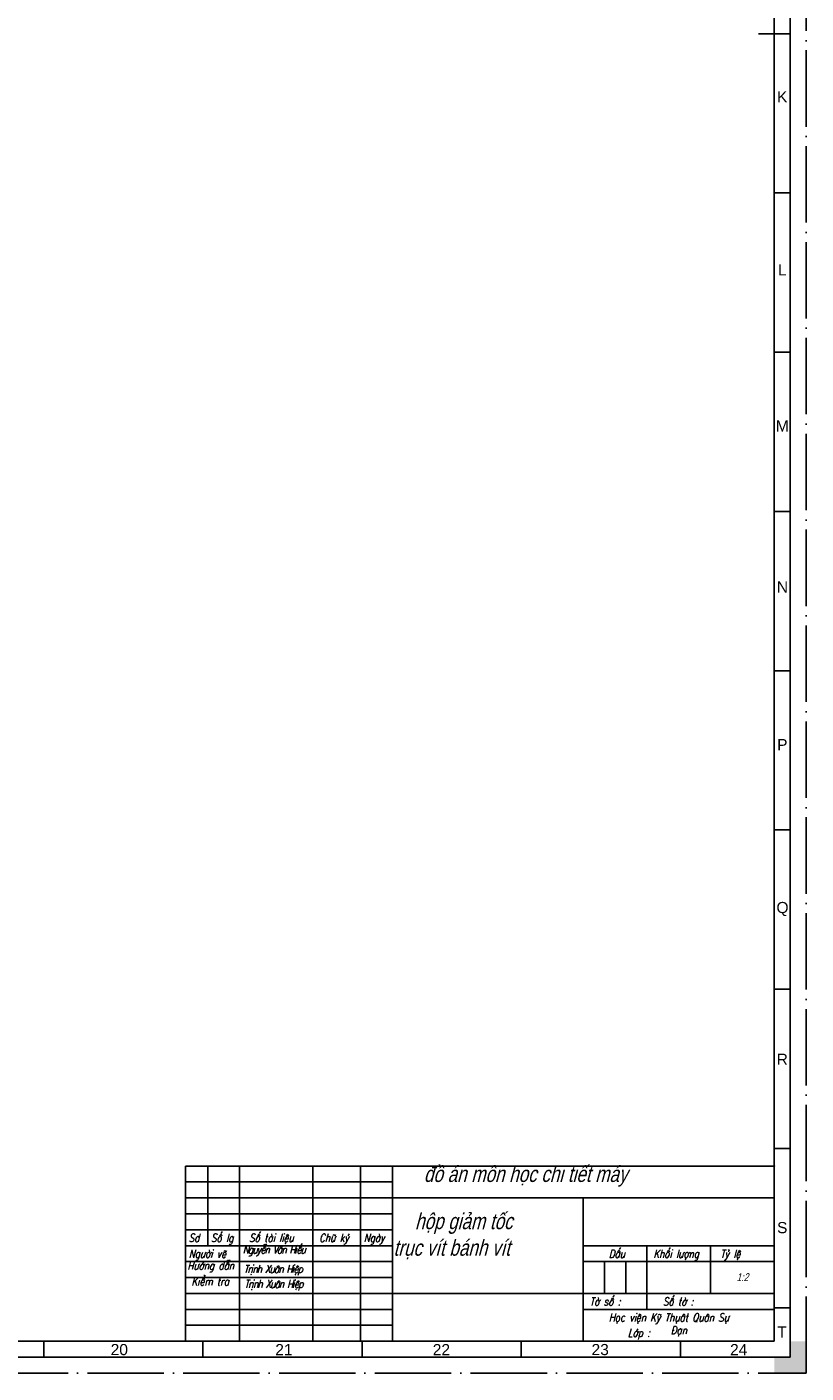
# Model space of a CAD drawing. Header units: millimetres. Extents: x -1 to 1188, y 0 to 841.
# Tile 28 of 32: x 943 to 1188, y 0 to 423. Entities that reach past the tile are written whole.
import ezdxf
from ezdxf.enums import TextEntityAlignment as Align

# ---------------------------------------------------------------- set-up
doc = ezdxf.new("R2010")
doc.units = ezdxf.units.MM
doc.linetypes.add('DuongTam', pattern=[30, 24, -3, 0, -3])
for name, color, linetype in [('ChiaMien', 6, 'Continuous'), ('DauXen', 8, 'DuongTam'), ('Lien_Dam', 7, 'Continuous'), ('Lien_Manh', 5, 'Continuous'), ('VietChu', 6, 'Continuous')]:
    doc.layers.add(name, color=color, linetype=linetype)
doc.styles.add('CKH', font='vnromadi.shx', dxfattribs={"width": 0.8, "oblique": 15, "height": 5})
doc.styles.add('CKT', font='Vnsimple.shx', dxfattribs={"width": 0.8, "oblique": 15, "height": 2.5})
doc.styles.add('Rush-Nga', font='rush.shx', dxfattribs={"width": 0.8, "oblique": 15, "height": 2.5})
doc.styles.add('VnArialH', font='VHARIAL.TTF', dxfattribs={"width": 0.8, "oblique": 15, "height": 5})

msp = doc.modelspace()

# ---------------------------------------------------------------- hatches: boundary and pattern name
at = {"layer": 'DauXen'}
msp.add_hatch(color=256, dxfattribs=at).paths.add_polyline_path([(1177.5, 0), (1187.5, 0), (1187.5, 10), (1182.5, 10), (1182.5, 5), (1177.5, 5)])

# ---------------------------------------------------------------- linework, layer by layer
msp.add_point((1177.5, 65))
at = {"layer": 'ChiaMien'}
for p, q in [((1177.5, 370.5), (1182.5, 370.5)), ((1177.5, 320.5), (1182.5, 320.5)), ((1177.5, 270.5), (1182.5, 270.5)), ((1177.5, 220.5), (1182.5, 220.5)), ((1177.5, 170.5), (1182.5, 170.5)), ((1177.5, 120.5), (1182.5, 120.5)), ((1177.5, 70.5), (1182.5, 70.5)), ((1177.5, 20.5), (1182.5, 20.5)), ((948, 10), (948, 5)), ((998, 10), (998, 5)), ((1048, 10), (1048, 5)), ((1098, 10), (1098, 5)), ((1098, 10), (1098, 5)), ((1148, 10), (1148, 5)), ((1148, 10), (1148, 5))]:
    msp.add_line(p, q, dxfattribs=at)
at = {"layer": 'DauXen'}
for p, q in [((1187.5, 0), (1187.5, 841)), ((1187.5, 0), (1187.5, 10)), ((-1.5, 0), (1187.5, 0)), ((1187.5, 0), (1177.5, 0))]:
    msp.add_line(p, q, dxfattribs=at)
at = {"layer": 'Lien_Dam'}
for p, q in [((1177.5, 10), (1177.5, 831)), ((1172.5, 420.5), (1182.5, 420.5)), ((1177.5, 65), (992.5, 65)), ((992.5, 65), (992.5, 10)), ((999.5, 40), (999.5, 65)), ((1009.5, 10), (1009.5, 65)), ((1032.5, 10), (1032.5, 65)), ((1047.5, 10), (1047.5, 65)), ((1057.5, 10), (1057.5, 65)), ((1057.5, 55), (1177.5, 55)), ((1117.5, 10), (1117.5, 55)), ((992.5, 45), (1057.5, 45)), ((992.5, 40), (1057.5, 40)), ((1117.5, 40), (1177.5, 40)), ((1137.5, 20), (1137.5, 40)), ((1157.5, 25), (1157.5, 40)), ((1117.5, 35), (1177.5, 35)), ((1057.5, 25), (1177.5, 25)), ((1117.5, 20), (1177.5, 20)), ((18.5, 10), (1177.5, 10))]:
    msp.add_line(p, q, dxfattribs=at)
at = {"layer": 'Lien_Manh'}
for p, q in [((1182.5, 5), (1182.5, 836)), ((992.5, 60), (1057.5, 60)), ((992.5, 55), (1057.5, 55)), ((992.5, 50), (1057.5, 50)), ((992.5, 35), (1057.5, 35)), ((1124.17, 25), (1124.17, 35)), ((1130.833, 25), (1130.833, 35)), ((992.5, 30), (1057.5, 30)), ((992.5, 25), (1057.5, 25)), ((992.5, 20), (1057.5, 20)), ((992.5, 15), (1057.5, 15)), ((13.5, 5), (1182.5, 5))]:
    msp.add_line(p, q, dxfattribs=at)

# ---------------------------------------------------------------- texts
at = {"layer": 'ChiaMien', "style": 'VnArialH'}
for s, p in [('k', (1180.00402, 400.68995)), ('l', (1180.02945, 346.36352)), ('m', (1180.02946, 297.3277)), ('n', (1180.08033, 246.77686)), ('p', (1180.02945, 197.30647)), ('q', (1180.08033, 145.70685)), ('r', (1180.01674, 98.52637)), ('s', (1180.00402, 45.66823)), ('t', (1179.95315, 12.87893)), ('20', (971.70959, 7.38211)), ('21', (1023.43447, 7.38211)), ('22  ', (1074.27186, 7.38211)), ('23', (1122.80796, 7.38211)), ('23', (1122.80796, 7.38211)), ('24', (1166.32309, 7.38211)), ('24', (1166.32309, 7.38211))]:
    msp.add_text(s, height=3.5, dxfattribs=at).set_placement(p, align=Align.MIDDLE)
at = {"layer": 'VietChu', "style": 'CKT', "oblique": 15, "width": 0.8}
for s, p in [('Sd', (993.5, 41.2)), ('Sè lg', (1000.5, 41.2)), ('Sè tµi liÖu', (1012.5, 41.2)), ('Ch÷ ký', (1034.5, 41.2)), ('Ngµy', (1048.5, 41.2)), ('Ng\xadêi vÏ', (993.5, 36.2)), ('DÊu', (1125.5, 36.2)), ('Khèi l\xadîng', (1139.5, 36.2)), ('Tû lÖ', (1160.5, 36.2)), ('Tê sè :', (1119.5, 21.2)), ('Sè tê :', (1142.5, 21.2)), ('Häc viÖn Kü Thô©t Qu©n Sù', (1125.5, 16.2)), ('Líp :', (1131.5, 11.4))]:
    msp.add_text(s, height=2.5, dxfattribs=at).set_placement(p)
at = {"layer": 'VietChu'}
for s, width, heights, insert, char_height, attachment_point, style in [('\\pi9.9016;®å ¸n m«n häc chi tiÕt m¸y', 120, [0], (1057.5, 65), 5, 1, 'CKH'), ('\\pi6.9499;hép gi¶m tèc \\P\\pi0.18727;trôc vÝt b¸nh vÝt', 60, [0], (1057.66102, 50.17445), 5, 1, 'CKH'), ('\\pi1.0005;{\\T0.8;NguyÔn V¨n HiÕu}', 23, [0], (1009.5, 40), 2.5, 1, 'CKT'), ('\\pi0.57837;H\xadíng dÉn', 17, [0], (992.5, 35), 2.5, 1, 'CKT'), ('\\pi1.1514,t3.6514,11.151,21.151;{\\T0.85;TrÞnh Xu©n HiÖp}', 22.4632724, [0], (1009.65336, 33.92769), 2.5, 1, 'CKT'), ('\\pi1.8719;KiÓm tra', 17, [0], (992.5, 30), 2.5, 1, 'CKT'), ('1:2', 20, [9.83646], (1167.5, 30.11375), 2.5, 5, 'Rush-Nga'), ('\\pi1.4198;{\\T0.85;TrÞnh Xu©n HiÖp}', 23, [0], (1009.57668, 29.23406), 2.5, 1, 'CKT'), ('§¹n', 24.2351509, [0], (1144.94852, 14.68506), 2.5, 1, 'CKT')]:
    msp.add_mtext_dynamic_manual_height_columns(s, width=width, gutter_width=12.5, heights=heights, dxfattribs=dict(at, insert=insert, char_height=char_height, attachment_point=attachment_point, style=style))

doc.saveas('drawing.dxf')
